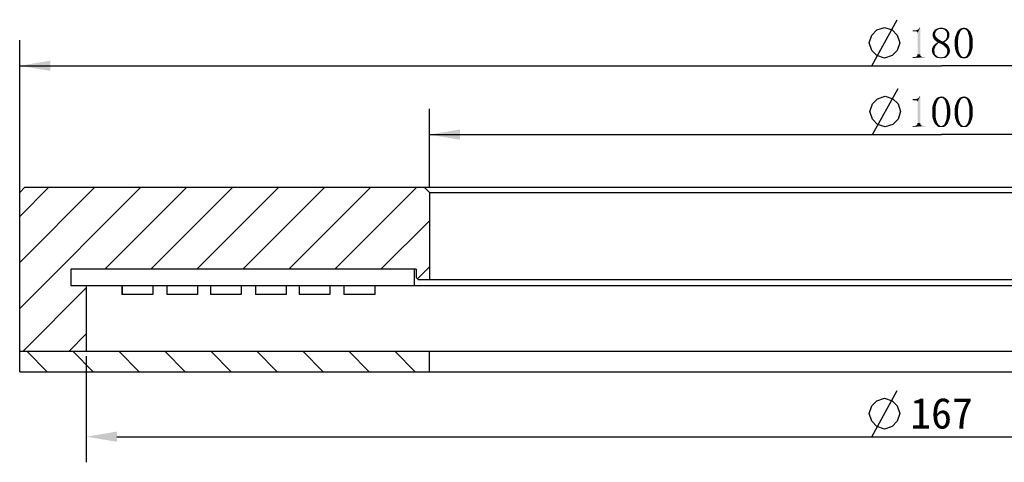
# Model space of a CAD drawing. Header units: millimetres. Extents: x 57 to 255, y 4 to 286.
# Tile 3 of 5: x 60 to 156, y 243 to 286. Entities that reach past the tile are written whole.
import ezdxf

# ---------------------------------------------------------------- set-up
doc = ezdxf.new("R2010")
doc.units = ezdxf.units.MM
doc.header["$LTSCALE"] = 23.1
doc.header["$PDMODE"] = 3
doc.header["$PDSIZE"] = 8
doc.layers.get('0').update_dxf_attribs({"linetype": 'CONTINUOUS'})
doc.layers.get('Defpoints').update_dxf_attribs({"linetype": 'CONTINUOUS'})
doc.layers.add('00_COMPONENTS', color=7, linetype='CONTINUOUS')
doc.layers.add('51__DRAFT_DIMS', color=7, linetype='CONTINUOUS')
doc.styles.get("Standard").update_dxf_attribs({"font": 'simfang.ttf'})
doc.dimstyles.new('DIMSTYLE_1', dxfattribs={"dimtxt": 3, "dimasz": 3, "dimexe": 2.5, "dimexo": 0.5, "dimgap": 0.75, "dimtad": 1, "dimdsep": 46, "dimtxsty": 'STANDARD', "dimblk": '_FILLED', "dimblk1": '_FILLED', "dimblk2": '_FILLED', "dimcen": 0.09, "dimclrt": 3, "dimazin": 2, "dimtp": 0.5, "dimtm": 0.5, "dimtfac": 1, "dimtofl": 0, "dimtmove": 0, "dimatfit": 3, "dimldrblk": '_FILLED', "dimfxl": 1, "dimtolj": 1, "dimarcsym": 0})
doc.dimstyles.new('DIMSTYLE_2', dxfattribs={"dimtxt": 3, "dimasz": 3, "dimexe": 2.5, "dimexo": 0.5, "dimgap": 0.75, "dimtad": 1, "dimdsep": 46, "dimtxsty": 'STANDARD', "dimblk": '_FILLED', "dimblk1": '_FILLED', "dimblk2": '_FILLED', "dimcen": 0.09, "dimclrt": 3, "dimazin": 2, "dimtp": 0.3, "dimtm": 0.3, "dimtfac": 1, "dimtofl": 0, "dimtmove": 0, "dimatfit": 3, "dimldrblk": '_FILLED', "dimfxl": 1, "dimtolj": 1, "dimarcsym": 0})

# ---------------------------------------------------------------- blocks, each defined once
blk = doc.blocks.new('_FILLED')
at = {"color": 0, "linetype": 'ByBlock'}
blk.add_solid([(0, 0), (-1, 0.167), (-1, -0.167)], dxfattribs=at)
blk = doc.blocks.new('*D1')
at = {"layer": '51__DRAFT_DIMS', "color": 4}
for p, q in [((60.107, 268.009), (60.107, 283.866)), ((240.107, 268.009), (240.107, 283.866)), ((60.107, 281.366), (150.107, 281.366)), ((240.107, 281.366), (150.107, 281.366))]:
    blk.add_line(p, q, dxfattribs=at)
at = {"layer": '51__DRAFT_DIMS', "color": 4, "xscale": 3, "yscale": 3, "zscale": 3, "rotation": 180}
blk.add_blockref('_FILLED', (60.107, 281.366), dxfattribs=at)
at = {"layer": '51__DRAFT_DIMS', "color": 4, "xscale": 3, "yscale": 3, "zscale": 3}
blk.add_blockref('_FILLED', (240.107, 281.366), dxfattribs=at)
blk = doc.blocks.new('*D2')
at = {"layer": '51__DRAFT_DIMS', "color": 4}
for p, q in [((100.107, 269.509), (100.107, 277.15)), ((200.107, 269.509), (200.107, 277.15)), ((100.107, 274.65), (150.107, 274.65)), ((200.107, 274.65), (150.107, 274.65))]:
    blk.add_line(p, q, dxfattribs=at)
at = {"layer": '51__DRAFT_DIMS', "color": 4, "xscale": 3, "yscale": 3, "zscale": 3, "rotation": 180}
blk.add_blockref('_FILLED', (100.107, 274.65), dxfattribs=at)
at = {"layer": '51__DRAFT_DIMS', "color": 4, "xscale": 3, "yscale": 3, "zscale": 3}
blk.add_blockref('_FILLED', (200.107, 274.65), dxfattribs=at)
blk = doc.blocks.new('*D8')
at = {"layer": '51__DRAFT_DIMS', "color": 0, "lineweight": -2}
for p, q in [((66.607, 253.009), (66.607, 242.663)), ((233.607, 253.009), (233.607, 242.663)), ((69.607, 245.163), (230.607, 245.163))]:
    blk.add_line(p, q, dxfattribs=at)
at = {"layer": 'Defpoints', "color": 0}
for p in [(66.607, 253.509), (233.607, 253.509), (233.607, 245.163)]:
    blk.add_point(p, dxfattribs=at)
at = {"layer": '51__DRAFT_DIMS', "color": 0, "linetype": 'ByBlock', "lineweight": -2, "xscale": 3, "yscale": 3, "zscale": 3, "rotation": 180}
blk.add_blockref('_FILLED', (66.607, 245.163), dxfattribs=at)
at = {"layer": '51__DRAFT_DIMS', "color": 0, "linetype": 'ByBlock', "lineweight": -2, "xscale": 3, "yscale": 3, "zscale": 3}
blk.add_blockref('_FILLED', (233.607, 245.163), dxfattribs=at)
at = {"layer": '51__DRAFT_DIMS', "color": 3, "insert": (150.107, 247.431), "char_height": 3, "attachment_point": 5}
blk.add_mtext('\\A1;167', dxfattribs=at)

msp = doc.modelspace()

# ---------------------------------------------------------------- hatches: boundary and pattern name
h = msp.add_hatch()
h.set_pattern_fill('ANSI31', color=256)
h.paths.add_polyline_path([(66.60728, 253.50886), (66.60728, 259.90886), (65.10697, 259.90886), (65.10728, 261.50886), (98.60728, 261.50886), (98.80728, 261.50886), (98.80728, 260.70886), (99.00728, 260.50886), (100.10728, 260.50886), (100.10728, 269.00886), (99.60728, 269.50886), (60.60728, 269.50886), (60.10728, 269.00886), (60.10728, 253.50886)])
h.paths.add_polyline_path([(240.10728, 253.50886), (240.10728, 269.00886), (239.60728, 269.50886), (200.60728, 269.50886), (200.10728, 269.00886), (200.10728, 260.50886), (201.20728, 260.50886), (201.40728, 260.70886), (201.40728, 261.50886), (201.60728, 261.50886), (235.10728, 261.50886), (235.10705, 259.90886), (233.60728, 259.90886), (233.60728, 253.50886)])
h = msp.add_hatch()
h.set_pattern_fill('ANSI31', color=256, angle=90)
h.paths.add_polyline_path([(66.60728, 253.50886), (60.10728, 253.50886), (60.10728, 251.50886), (100.10728, 251.50886), (100.10728, 253.50886)])
h.paths.add_polyline_path([(200.10728, 251.50886), (240.10728, 251.50886), (240.10728, 253.50886), (233.60728, 253.50886), (200.10728, 253.50886)])

# ---------------------------------------------------------------- linework, layer by layer
at = {"color": 3}
for p, q in [((143.28636, 281.36554), (145.78636, 285.86554)), ((143.36129, 274.65043), (145.86129, 279.15043)), ((143.28636, 245.16346), (145.78636, 249.66346))]:
    msp.add_line(p, q, dxfattribs=at)
for points in [[(143.03637, 283.61553), (143.28636, 284.36553), (143.78636, 284.86553), (144.53636, 285.11552), (145.28636, 284.86553), (145.78636, 284.36553), (146.03636, 283.61553), (145.78636, 282.86553), (145.28636, 282.36553), (144.53636, 282.11554), (143.78636, 282.36553), (143.28636, 282.86553), (143.03637, 283.61553)], [(143.1113, 276.90042), (143.36129, 277.65041), (143.86129, 278.15042), (144.6113, 278.40041), (145.36129, 278.15042), (145.86129, 277.65041), (146.1113, 276.90042), (145.86129, 276.15042), (145.36129, 275.65041), (144.6113, 275.40042), (143.86129, 275.65041), (143.36129, 276.15042), (143.1113, 276.90042)], [(143.03637, 247.41345), (143.28636, 248.16345), (143.78636, 248.66345), (144.53636, 248.91344), (145.28636, 248.66345), (145.78636, 248.16345), (146.03636, 247.41345), (145.78636, 246.66345), (145.28636, 246.16345), (144.53636, 245.91346), (143.78636, 246.16345), (143.28636, 246.66345), (143.03637, 247.41345)]]:
    msp.add_lwpolyline(points, dxfattribs=at)
at = {"layer": '00_COMPONENTS', "color": 7}
for p, q in [((60.60728, 269.50886), (60.10728, 269.00886)), ((60.60728, 269.50886), (239.60728, 269.50886)), ((100.10728, 269.00886), (99.60728, 269.50886)), ((60.10728, 251.50886), (60.10728, 269.00886)), ((100.10728, 269.00886), (100.10728, 260.50886)), ((100.10728, 269.00886), (200.10728, 269.00886)), ((65.10728, 261.50886), (65.10728, 259.90886)), ((98.80728, 261.50886), (65.10728, 261.50886)), ((98.60728, 261.50886), (98.60726, 259.90886)), ((98.80728, 261.50886), (98.80728, 260.70886)), ((65.10697, 261.45395), (65.10697, 259.90886)), ((99.00728, 260.50886), (98.80728, 260.70886)), ((99.00728, 260.50886), (201.20728, 260.50886)), ((65.10697, 259.90886), (235.10728, 259.90886)), ((66.60728, 259.90886), (66.60728, 253.50886)), ((70.09015, 259.90886), (70.09015, 259.03406)), ((70.09618, 259.90886), (70.09618, 259.03406)), ((73.09336, 259.90886), (73.09336, 259.03406)), ((74.47364, 259.90886), (74.47364, 259.03406)), ((74.47968, 259.90886), (74.47968, 259.03406)), ((77.47686, 259.90886), (77.47686, 259.03406)), ((78.73344, 259.90886), (78.73344, 259.03406)), ((78.73344, 259.90886), (78.73344, 259.03406)), ((78.73947, 259.90886), (78.73947, 259.03406)), ((78.73947, 259.90886), (78.73947, 259.03406)), ((81.73665, 259.90886), (81.73665, 259.03406)), ((81.73665, 259.90886), (81.73665, 259.03406)), ((83.11693, 259.90886), (83.11693, 259.03406)), ((83.11693, 259.90886), (83.11693, 259.03406)), ((83.12297, 259.90886), (83.12297, 259.03406)), ((83.12297, 259.90886), (83.12297, 259.03406)), ((86.12015, 259.90886), (86.12015, 259.03406)), ((86.12015, 259.90886), (86.12015, 259.03406)), ((87.37673, 259.90886), (87.37673, 259.03406)), ((87.38276, 259.90886), (87.38276, 259.03406)), ((90.37994, 259.90886), (90.37994, 259.03406)), ((91.76022, 259.90886), (91.76022, 259.03406)), ((91.76626, 259.90886), (91.76626, 259.03406)), ((94.76344, 259.90886), (94.76344, 259.03406)), ((73.09336, 259.03406), (70.09015, 259.03406)), ((77.47686, 259.03406), (74.47364, 259.03406)), ((81.73665, 259.03406), (78.73344, 259.03406)), ((81.73665, 259.03406), (78.73344, 259.03406)), ((86.12015, 259.03406), (83.11693, 259.03406)), ((86.12015, 259.03406), (83.11693, 259.03406)), ((90.37994, 259.03406), (87.37673, 259.03406)), ((94.76344, 259.03406), (91.76022, 259.03406)), ((60.10728, 253.50886), (240.10728, 253.50886)), ((100.10728, 251.50886), (100.10728, 253.50886)), ((60.10728, 251.50886), (240.10728, 251.50886))]:
    msp.add_line(p, q, dxfattribs=at)
at = {"layer": '51__DRAFT_DIMS', "color": 3}
for points in [[(147.27135, 284.7171), (147.62291, 284.83429), (147.69322, 284.85773)], [(147.57603, 284.7171), (147.27135, 284.7171), (147.69322, 284.85773)], [(147.52916, 284.83429), (147.62291, 284.83429), (147.27135, 284.7171)], [(147.43541, 284.83429), (147.52916, 284.83429), (147.27135, 284.7171)], [(147.43541, 284.83429), (147.27135, 284.7171), (147.27135, 284.83429)], [(147.57603, 284.7171), (147.76353, 284.88117), (147.83385, 284.92804)], [(147.66978, 284.7171), (147.57603, 284.7171), (147.83385, 284.92804)], [(147.57603, 284.7171), (147.69322, 284.85773), (147.76353, 284.88117)], [(147.66978, 284.7171), (147.83385, 284.92804), (148.02135, 285.0921)], [(147.71666, 284.67023), (147.66978, 284.7171), (148.02135, 285.0921)], [(147.7401, 284.62335), (147.71666, 284.67023), (148.02135, 285.0921)], [(147.76353, 284.57648), (147.7401, 284.62335), (148.02135, 285.0921)], [(147.76353, 282.49054), (147.76353, 284.57648), (148.02135, 285.0921)], [(147.76353, 282.49054), (148.02135, 285.0921), (148.02135, 282.49054)], [(147.83385, 284.92804), (147.88072, 284.97492), (148.02135, 285.0921)], [(147.88072, 284.97492), (147.9276, 285.04523), (148.02135, 285.0921)], [(148.02135, 285.0921), (147.9276, 285.04523), (147.95103, 285.0921)], [(149.52135, 284.62335), (149.2401, 284.50617), (149.28697, 284.64679)], [(149.52135, 284.62335), (149.47447, 284.5296), (149.2401, 284.50617)], [(149.54478, 284.69367), (149.28697, 284.64679), (149.35728, 284.76398)], [(149.28697, 284.64679), (149.54478, 284.69367), (149.52135, 284.62335)], [(149.68541, 284.85773), (149.35728, 284.76398), (149.45103, 284.88117)], [(149.68541, 284.85773), (149.6151, 284.78742), (149.35728, 284.76398)], [(149.35728, 284.76398), (149.6151, 284.78742), (149.54478, 284.69367)], [(149.91978, 284.95148), (149.45103, 284.88117), (149.59166, 284.97492)], [(149.91978, 284.95148), (149.8026, 284.92804), (149.45103, 284.88117)], [(149.45103, 284.88117), (149.8026, 284.92804), (149.68541, 284.85773)], [(150.41197, 285.02179), (149.59166, 284.97492), (149.73228, 285.02179)], [(149.59166, 284.97492), (150.41197, 285.02179), (150.5526, 284.97492)], [(149.59166, 284.97492), (150.5526, 284.97492), (149.91978, 284.95148)], [(150.24791, 285.06867), (149.73228, 285.02179), (149.89635, 285.06867)], [(149.73228, 285.02179), (150.24791, 285.06867), (150.41197, 285.02179)], [(149.89635, 285.06867), (150.08385, 285.0921), (150.24791, 285.06867)], [(150.08385, 284.95148), (149.91978, 284.95148), (150.5526, 284.97492)], [(150.22447, 284.95148), (150.08385, 284.95148), (150.5526, 284.97492)], [(150.34166, 284.9046), (150.22447, 284.95148), (150.5526, 284.97492)], [(150.34166, 284.9046), (150.5526, 284.97492), (150.66978, 284.88117)], [(150.66978, 284.88117), (150.43541, 284.85773), (150.34166, 284.9046)], [(150.50572, 284.78742), (150.43541, 284.85773), (150.66978, 284.88117)], [(150.50572, 284.78742), (150.66978, 284.88117), (150.76353, 284.76398)], [(150.76353, 284.76398), (150.57603, 284.69367), (150.50572, 284.78742)], [(150.57603, 284.69367), (150.76353, 284.76398), (150.83385, 284.64679)], [(150.83385, 284.64679), (150.62291, 284.57648), (150.57603, 284.69367)], [(150.62291, 284.57648), (150.83385, 284.64679), (150.88072, 284.50617)], [(150.88072, 284.50617), (150.64635, 284.48273), (150.62291, 284.57648)], [(151.53697, 284.43585), (151.58385, 284.55304), (151.88853, 284.57648)], [(151.53697, 284.43585), (151.88853, 284.57648), (151.79478, 284.36554)], [(151.91197, 284.67023), (151.88853, 284.57648), (151.58385, 284.55304)], [(151.91197, 284.67023), (151.58385, 284.55304), (151.63072, 284.67023)], [(151.95885, 284.74054), (151.63072, 284.67023), (151.70103, 284.76398)], [(151.63072, 284.67023), (151.95885, 284.74054), (151.91197, 284.67023)], [(152.0526, 284.85773), (152.00572, 284.81085), (151.70103, 284.76398)], [(152.0526, 284.85773), (151.70103, 284.76398), (151.77135, 284.85773)], [(151.70103, 284.76398), (152.00572, 284.81085), (151.95885, 284.74054)], [(152.16978, 284.92804), (152.12291, 284.88117), (151.77135, 284.85773)], [(152.16978, 284.92804), (151.77135, 284.85773), (151.84166, 284.92804)], [(151.77135, 284.85773), (152.12291, 284.88117), (152.0526, 284.85773)], [(152.63853, 284.97492), (152.28697, 284.95148), (151.84166, 284.92804)], [(152.63853, 284.97492), (151.84166, 284.92804), (151.91197, 284.97492)], [(152.16978, 284.92804), (151.84166, 284.92804), (152.28697, 284.95148)], [(152.54478, 285.02179), (151.91197, 284.97492), (152.00572, 285.02179)], [(151.91197, 284.97492), (152.54478, 285.02179), (152.63853, 284.97492)], [(152.00572, 285.02179), (152.09947, 285.04523), (152.47447, 285.06867)], [(152.00572, 285.02179), (152.47447, 285.06867), (152.54478, 285.02179)], [(152.38072, 285.06867), (152.47447, 285.06867), (152.09947, 285.04523)], [(152.38072, 285.06867), (152.09947, 285.04523), (152.19322, 285.06867)], [(152.16978, 284.92804), (152.28697, 284.95148), (152.21666, 284.92804)], [(152.19322, 285.06867), (152.28697, 285.0921), (152.38072, 285.06867)], [(152.35728, 284.92804), (152.28697, 284.95148), (152.63853, 284.97492)], [(152.40416, 284.92804), (152.35728, 284.92804), (152.63853, 284.97492)], [(152.40416, 284.92804), (152.63853, 284.97492), (152.70885, 284.92804)], [(152.70885, 284.92804), (152.47447, 284.88117), (152.40416, 284.92804)], [(152.52135, 284.85773), (152.47447, 284.88117), (152.70885, 284.92804)], [(152.52135, 284.85773), (152.70885, 284.92804), (152.77916, 284.85773)], [(152.77916, 284.85773), (152.56822, 284.81085), (152.52135, 284.85773)], [(152.56822, 284.81085), (152.77916, 284.85773), (152.84947, 284.78742)], [(152.84947, 284.78742), (152.6151, 284.74054), (152.56822, 284.81085)], [(152.6151, 284.74054), (152.84947, 284.78742), (152.91978, 284.69367)], [(152.91978, 284.69367), (152.66197, 284.67023), (152.6151, 284.74054)], [(152.68541, 284.57648), (152.66197, 284.67023), (152.91978, 284.69367)], [(152.68541, 284.57648), (152.91978, 284.69367), (152.96666, 284.57648)], [(152.96666, 284.57648), (152.75572, 284.36554), (152.68541, 284.57648)], [(152.96666, 284.57648), (153.01353, 284.45929), (152.75572, 284.36554)], [(149.2401, 284.50617), (149.47447, 284.5296), (149.47447, 284.43585)], [(149.47447, 284.43585), (149.2401, 284.36554), (149.2401, 284.50617)], [(149.2401, 284.36554), (149.47447, 284.43585), (149.49791, 284.3421)], [(149.49791, 284.3421), (149.2401, 284.27179), (149.2401, 284.36554)], [(149.2401, 284.27179), (149.49791, 284.3421), (149.52135, 284.24835)], [(149.52135, 284.24835), (149.26353, 284.1546), (149.2401, 284.27179)], [(149.26353, 284.1546), (149.52135, 284.24835), (149.59166, 284.1546)], [(149.59166, 284.1546), (149.31041, 284.06085), (149.26353, 284.1546)], [(149.31041, 284.06085), (149.59166, 284.1546), (149.68541, 284.06085)], [(149.68541, 284.06085), (149.35728, 283.9671), (149.31041, 284.06085)], [(149.35728, 283.9671), (149.68541, 284.06085), (149.77916, 283.9671)], [(149.77916, 283.9671), (149.4276, 283.89679), (149.35728, 283.9671)], [(149.4276, 283.89679), (149.77916, 283.9671), (149.91978, 283.89679)], [(149.91978, 283.89679), (149.52135, 283.80304), (149.4276, 283.89679)], [(149.82603, 283.5921), (149.73228, 283.52179), (149.49791, 283.49835)], [(149.82603, 283.5921), (149.49791, 283.49835), (149.6151, 283.5921)], [(149.52135, 283.80304), (149.91978, 283.89679), (150.06041, 283.80304)], [(150.06041, 283.80304), (149.6151, 283.73273), (149.52135, 283.80304)], [(149.6151, 283.73273), (150.06041, 283.80304), (150.22447, 283.73273)], [(150.22447, 283.73273), (149.73228, 283.66242), (149.6151, 283.73273)], [(150.3651, 283.66242), (149.6151, 283.5921), (149.73228, 283.66242)], [(149.82603, 283.5921), (149.6151, 283.5921), (150.3651, 283.66242)], [(150.22447, 283.73273), (150.48228, 283.73273), (149.73228, 283.66242)], [(149.73228, 283.66242), (150.48228, 283.73273), (150.3651, 283.66242)], [(149.82603, 283.5921), (150.3651, 283.66242), (150.48228, 283.5921)], [(150.48228, 283.5921), (150.03697, 283.52179), (149.82603, 283.5921)], [(150.03697, 283.52179), (150.48228, 283.5921), (150.59947, 283.49835)], [(150.22447, 283.73273), (150.34166, 283.80304), (150.59947, 283.82648)], [(150.22447, 283.73273), (150.59947, 283.82648), (150.48228, 283.73273)], [(150.59947, 283.82648), (150.34166, 283.80304), (150.41197, 283.84992)], [(150.69322, 283.89679), (150.41197, 283.84992), (150.48228, 283.92023)], [(150.41197, 283.84992), (150.69322, 283.89679), (150.59947, 283.82648)], [(150.76353, 283.99054), (150.48228, 283.92023), (150.5526, 283.99054)], [(150.48228, 283.92023), (150.76353, 283.99054), (150.69322, 283.89679)], [(150.81041, 284.08429), (150.5526, 283.99054), (150.59947, 284.08429)], [(150.5526, 283.99054), (150.81041, 284.08429), (150.76353, 283.99054)], [(150.59947, 284.08429), (150.62291, 284.1546), (150.85728, 284.17804)], [(150.59947, 284.08429), (150.85728, 284.17804), (150.81041, 284.08429)], [(150.85728, 284.17804), (150.62291, 284.1546), (150.64635, 284.24835)], [(150.64635, 284.36554), (150.64635, 284.48273), (150.88072, 284.50617)], [(150.64635, 284.36554), (150.88072, 284.50617), (150.88072, 284.36554)], [(150.88072, 284.36554), (150.88072, 284.27179), (150.64635, 284.24835)], [(150.88072, 284.36554), (150.64635, 284.24835), (150.64635, 284.36554)], [(150.64635, 284.24835), (150.88072, 284.27179), (150.85728, 284.17804)], [(151.39635, 283.89679), (151.41978, 284.06085), (151.74791, 284.13117)], [(151.39635, 283.89679), (151.74791, 284.13117), (151.72447, 283.87335)], [(151.72447, 283.87335), (151.39635, 283.75617), (151.39635, 283.89679)], [(151.39635, 283.5921), (151.39635, 283.75617), (151.72447, 283.87335)], [(151.39635, 283.5921), (151.72447, 283.87335), (151.72447, 283.5921)], [(151.72447, 283.5921), (151.39635, 283.4046), (151.39635, 283.5921)], [(151.39635, 283.4046), (151.72447, 283.5921), (151.72447, 283.28742)], [(151.74791, 284.13117), (151.41978, 284.06085), (151.44322, 284.20148)], [(151.44322, 284.20148), (151.4901, 284.31867), (151.79478, 284.36554)], [(151.44322, 284.20148), (151.79478, 284.36554), (151.74791, 284.13117)], [(151.79478, 284.36554), (151.4901, 284.31867), (151.53697, 284.43585)], [(152.75572, 284.36554), (153.01353, 284.45929), (153.06041, 284.3421)], [(153.06041, 284.3421), (152.8026, 284.13117), (152.75572, 284.36554)], [(153.06041, 284.3421), (153.10728, 284.20148), (152.8026, 284.13117)], [(152.8026, 284.13117), (153.10728, 284.20148), (153.13072, 284.06085)], [(153.13072, 284.06085), (152.82603, 283.87335), (152.8026, 284.13117)], [(153.13072, 284.06085), (153.15416, 283.92023), (152.82603, 283.87335)], [(152.82603, 283.87335), (153.15416, 283.92023), (153.15416, 283.75617)], [(153.15416, 283.75617), (152.82603, 283.5921), (152.82603, 283.87335)], [(152.82603, 283.5921), (153.15416, 283.75617), (153.15416, 283.5921)], [(153.15416, 283.5921), (153.15416, 283.4046), (152.82603, 283.28742)], [(153.15416, 283.5921), (152.82603, 283.28742), (152.82603, 283.5921)], [(149.4276, 283.05304), (149.16978, 282.95929), (149.19322, 283.07648)], [(149.16978, 282.95929), (149.4276, 283.05304), (149.40416, 282.93585)], [(149.40416, 282.93585), (149.16978, 282.81867), (149.16978, 282.95929)], [(149.16978, 282.81867), (149.40416, 282.93585), (149.40416, 282.81867)], [(149.40416, 282.81867), (149.19322, 282.67804), (149.16978, 282.81867)], [(149.47447, 283.14679), (149.19322, 283.07648), (149.2401, 283.19367)], [(149.19322, 283.07648), (149.47447, 283.14679), (149.4276, 283.05304)], [(149.19322, 282.67804), (149.40416, 282.81867), (149.4276, 282.67804)], [(149.4276, 282.67804), (149.2401, 282.53742), (149.19322, 282.67804)], [(149.52135, 283.26398), (149.2401, 283.19367), (149.31041, 283.31085)], [(149.2401, 283.19367), (149.52135, 283.26398), (149.47447, 283.14679)], [(149.4276, 282.67804), (149.45103, 282.56085), (149.2401, 282.53742)], [(149.59166, 283.35773), (149.31041, 283.31085), (149.40416, 283.4046)], [(149.31041, 283.31085), (149.59166, 283.35773), (149.52135, 283.26398)], [(149.66197, 283.45148), (149.40416, 283.4046), (149.49791, 283.49835)], [(149.40416, 283.4046), (149.66197, 283.45148), (149.59166, 283.35773)], [(149.49791, 283.49835), (149.73228, 283.52179), (149.66197, 283.45148)], [(150.59947, 283.49835), (150.20103, 283.42804), (150.03697, 283.52179)], [(150.20103, 283.42804), (150.59947, 283.49835), (150.71666, 283.4046)], [(150.71666, 283.4046), (150.34166, 283.33429), (150.20103, 283.42804)], [(150.34166, 283.33429), (150.71666, 283.4046), (150.78697, 283.28742)], [(150.78697, 283.28742), (150.45885, 283.2171), (150.34166, 283.33429)], [(150.45885, 283.2171), (150.78697, 283.28742), (150.83385, 283.19367)], [(150.83385, 283.19367), (150.5526, 283.12335), (150.45885, 283.2171)], [(150.5526, 283.12335), (150.83385, 283.19367), (150.88072, 283.07648)], [(150.88072, 283.07648), (150.62291, 283.00617), (150.5526, 283.12335)], [(150.62291, 283.00617), (150.88072, 283.07648), (150.90416, 282.95929)], [(150.90416, 282.95929), (150.64635, 282.91242), (150.62291, 283.00617)], [(150.90416, 282.67804), (150.62291, 282.56085), (150.64635, 282.67804)], [(150.62291, 282.56085), (150.90416, 282.67804), (150.85728, 282.53742)], [(150.64635, 282.91242), (150.90416, 282.95929), (150.9276, 282.8421)], [(150.9276, 282.8421), (150.66978, 282.79523), (150.64635, 282.91242)], [(150.64635, 282.67804), (150.66978, 282.79523), (150.9276, 282.8421)], [(150.64635, 282.67804), (150.9276, 282.8421), (150.90416, 282.67804)], [(151.72447, 283.28742), (151.39635, 283.24054), (151.39635, 283.4046)], [(151.41978, 283.09992), (151.39635, 283.24054), (151.72447, 283.28742)], [(151.41978, 283.09992), (151.72447, 283.28742), (151.74791, 283.00617)], [(151.74791, 283.00617), (151.44322, 282.93585), (151.41978, 283.09992)], [(151.4901, 282.81867), (151.44322, 282.93585), (151.74791, 283.00617)], [(151.4901, 282.81867), (151.74791, 283.00617), (151.79478, 282.77179)], [(151.79478, 282.77179), (151.53697, 282.67804), (151.4901, 282.81867)], [(151.58385, 282.56085), (151.53697, 282.67804), (151.79478, 282.77179)], [(151.58385, 282.56085), (151.79478, 282.77179), (151.88853, 282.56085)], [(153.01353, 282.70148), (152.68541, 282.56085), (152.75572, 282.77179)], [(153.01353, 282.70148), (152.96666, 282.58429), (152.68541, 282.56085)], [(153.10728, 282.95929), (152.75572, 282.77179), (152.8026, 283.00617)], [(153.10728, 282.95929), (153.06041, 282.81867), (152.75572, 282.77179)], [(152.75572, 282.77179), (153.06041, 282.81867), (153.01353, 282.70148)], [(153.15416, 283.24054), (152.8026, 283.00617), (152.82603, 283.28742)], [(153.15416, 283.24054), (153.13072, 283.09992), (152.8026, 283.00617)], [(152.8026, 283.00617), (153.13072, 283.09992), (153.10728, 282.95929)], [(152.82603, 283.28742), (153.15416, 283.4046), (153.15416, 283.24054)], [(148.34947, 282.20929), (148.53697, 282.20929), (147.27135, 282.11554)], [(148.27916, 282.20929), (148.34947, 282.20929), (147.27135, 282.11554)], [(147.50572, 282.20929), (148.27916, 282.20929), (147.27135, 282.11554)], [(147.43541, 282.20929), (147.50572, 282.20929), (147.27135, 282.11554)], [(147.43541, 282.20929), (147.27135, 282.11554), (147.27135, 282.20929)], [(147.27135, 282.11554), (148.53697, 282.20929), (148.53697, 282.11554)], [(148.20885, 282.23273), (147.50572, 282.20929), (147.57603, 282.23273)], [(147.50572, 282.20929), (148.20885, 282.23273), (148.27916, 282.20929)], [(148.16197, 282.25617), (147.57603, 282.23273), (147.62291, 282.25617)], [(147.57603, 282.23273), (148.16197, 282.25617), (148.20885, 282.23273)], [(148.1151, 282.2796), (147.62291, 282.25617), (147.66978, 282.2796)], [(147.62291, 282.25617), (148.1151, 282.2796), (148.16197, 282.25617)], [(148.06822, 282.32648), (147.66978, 282.2796), (147.71666, 282.32648)], [(147.66978, 282.2796), (148.06822, 282.32648), (148.1151, 282.2796)], [(148.04478, 282.37335), (147.71666, 282.32648), (147.7401, 282.37335)], [(147.71666, 282.32648), (148.04478, 282.37335), (148.06822, 282.32648)], [(148.02135, 282.49054), (147.7401, 282.42023), (147.76353, 282.49054)], [(147.7401, 282.42023), (148.02135, 282.49054), (148.04478, 282.42023)], [(148.04478, 282.42023), (147.7401, 282.37335), (147.7401, 282.42023)], [(147.7401, 282.37335), (148.04478, 282.42023), (148.04478, 282.37335)], [(149.2401, 282.53742), (149.45103, 282.56085), (149.49791, 282.44367)], [(149.49791, 282.44367), (149.31041, 282.42023), (149.2401, 282.53742)], [(149.31041, 282.42023), (149.49791, 282.44367), (149.59166, 282.37335)], [(149.59166, 282.37335), (149.4276, 282.30304), (149.31041, 282.42023)], [(149.4276, 282.30304), (149.59166, 282.37335), (149.68541, 282.2796)], [(149.68541, 282.2796), (149.56822, 282.18585), (149.4276, 282.30304)], [(149.68541, 282.2796), (149.8026, 282.23273), (149.56822, 282.18585)], [(149.8026, 282.23273), (149.91978, 282.20929), (149.56822, 282.18585)], [(149.56822, 282.18585), (149.91978, 282.20929), (150.03697, 282.18585)], [(150.03697, 282.18585), (149.70885, 282.11554), (149.56822, 282.18585)], [(150.03697, 282.18585), (150.5526, 282.18585), (149.70885, 282.11554)], [(149.87291, 282.11554), (149.70885, 282.11554), (150.5526, 282.18585)], [(150.22447, 282.11554), (149.87291, 282.11554), (150.5526, 282.18585)], [(150.22447, 282.11554), (150.03697, 282.0921), (149.87291, 282.11554)], [(150.5526, 282.18585), (150.03697, 282.18585), (150.20103, 282.20929)], [(150.20103, 282.20929), (150.31822, 282.23273), (150.66978, 282.30304)], [(150.20103, 282.20929), (150.66978, 282.30304), (150.5526, 282.18585)], [(150.22447, 282.11554), (150.5526, 282.18585), (150.41197, 282.11554)], [(150.31822, 282.23273), (150.43541, 282.2796), (150.66978, 282.30304)], [(150.66978, 282.30304), (150.43541, 282.2796), (150.50572, 282.37335)], [(150.78697, 282.42023), (150.50572, 282.37335), (150.57603, 282.44367)], [(150.50572, 282.37335), (150.78697, 282.42023), (150.66978, 282.30304)], [(150.85728, 282.53742), (150.57603, 282.44367), (150.62291, 282.56085)], [(150.57603, 282.44367), (150.85728, 282.53742), (150.78697, 282.42023)], [(151.88853, 282.56085), (151.65416, 282.4671), (151.58385, 282.56085)], [(151.88853, 282.56085), (151.91197, 282.49054), (151.65416, 282.4671)], [(151.65416, 282.4671), (151.91197, 282.49054), (151.95885, 282.42023)], [(151.95885, 282.42023), (151.70103, 282.37335), (151.65416, 282.4671)], [(151.70103, 282.37335), (151.95885, 282.42023), (152.00572, 282.34992)], [(152.00572, 282.34992), (151.77135, 282.30304), (151.70103, 282.37335)], [(151.77135, 282.30304), (152.00572, 282.34992), (152.0526, 282.30304)], [(152.0526, 282.30304), (151.8651, 282.23273), (151.77135, 282.30304)], [(152.0526, 282.30304), (152.12291, 282.25617), (151.8651, 282.23273)], [(151.8651, 282.23273), (152.12291, 282.25617), (152.16978, 282.23273)], [(152.16978, 282.23273), (151.93541, 282.16242), (151.8651, 282.23273)], [(152.16978, 282.23273), (152.21666, 282.20929), (151.93541, 282.16242)], [(151.93541, 282.16242), (152.33385, 282.20929), (152.70885, 282.23273)], [(151.93541, 282.16242), (152.70885, 282.23273), (152.63853, 282.16242)], [(152.28697, 282.20929), (152.33385, 282.20929), (151.93541, 282.16242)], [(152.21666, 282.20929), (152.28697, 282.20929), (151.93541, 282.16242)], [(152.63853, 282.16242), (152.00572, 282.11554), (151.93541, 282.16242)], [(152.09947, 282.11554), (152.00572, 282.11554), (152.63853, 282.16242)], [(152.47447, 282.11554), (152.09947, 282.11554), (152.63853, 282.16242)], [(152.47447, 282.11554), (152.19322, 282.0921), (152.09947, 282.11554)], [(152.28697, 282.0921), (152.19322, 282.0921), (152.47447, 282.11554)], [(152.28697, 282.0921), (152.47447, 282.11554), (152.38072, 282.0921)], [(152.70885, 282.23273), (152.33385, 282.20929), (152.40416, 282.23273)], [(152.40416, 282.23273), (152.45103, 282.25617), (152.77916, 282.30304)], [(152.40416, 282.23273), (152.77916, 282.30304), (152.70885, 282.23273)], [(152.77916, 282.30304), (152.45103, 282.25617), (152.52135, 282.30304)], [(152.47447, 282.11554), (152.63853, 282.16242), (152.54478, 282.11554)], [(152.52135, 282.30304), (152.56822, 282.34992), (152.84947, 282.37335)], [(152.52135, 282.30304), (152.84947, 282.37335), (152.77916, 282.30304)], [(152.84947, 282.37335), (152.56822, 282.34992), (152.6151, 282.42023)], [(152.91978, 282.4671), (152.6151, 282.42023), (152.63853, 282.49054)], [(152.6151, 282.42023), (152.91978, 282.4671), (152.84947, 282.37335)], [(152.63853, 282.49054), (152.68541, 282.56085), (152.96666, 282.58429)], [(152.63853, 282.49054), (152.96666, 282.58429), (152.91978, 282.4671)], [(147.27135, 278.00199), (147.62291, 278.11918), (147.69322, 278.14262)], [(147.57603, 278.00199), (147.27135, 278.00199), (147.69322, 278.14262)], [(147.52916, 278.11918), (147.62291, 278.11918), (147.27135, 278.00199)], [(147.43541, 278.11918), (147.52916, 278.11918), (147.27135, 278.00199)], [(147.43541, 278.11918), (147.27135, 278.00199), (147.27135, 278.11918)], [(147.57603, 278.00199), (147.76353, 278.16605), (147.83385, 278.21293)], [(147.66978, 278.00199), (147.57603, 278.00199), (147.83385, 278.21293)], [(147.57603, 278.00199), (147.69322, 278.14262), (147.76353, 278.16605)], [(147.66978, 278.00199), (147.83385, 278.21293), (148.02135, 278.37699)], [(147.71666, 277.95512), (147.66978, 278.00199), (148.02135, 278.37699)], [(147.7401, 277.90824), (147.71666, 277.95512), (148.02135, 278.37699)], [(147.76353, 277.86137), (147.7401, 277.90824), (148.02135, 278.37699)], [(147.76353, 275.77543), (147.76353, 277.86137), (148.02135, 278.37699)], [(147.76353, 275.77543), (148.02135, 278.37699), (148.02135, 275.77543)], [(147.83385, 278.21293), (147.88072, 278.2598), (148.02135, 278.37699)], [(147.88072, 278.2598), (147.9276, 278.33012), (148.02135, 278.37699)], [(148.02135, 278.37699), (147.9276, 278.33012), (147.95103, 278.37699)], [(149.33385, 277.72074), (149.38072, 277.83793), (149.68541, 277.86137)], [(149.33385, 277.72074), (149.68541, 277.86137), (149.59166, 277.65043)], [(149.70885, 277.95512), (149.68541, 277.86137), (149.38072, 277.83793)], [(149.70885, 277.95512), (149.38072, 277.83793), (149.4276, 277.95512)], [(149.75572, 278.02543), (149.4276, 277.95512), (149.49791, 278.04887)], [(149.4276, 277.95512), (149.75572, 278.02543), (149.70885, 277.95512)], [(149.84947, 278.14262), (149.8026, 278.09574), (149.49791, 278.04887)], [(149.84947, 278.14262), (149.49791, 278.04887), (149.56822, 278.14262)], [(149.49791, 278.04887), (149.8026, 278.09574), (149.75572, 278.02543)], [(149.96666, 278.21293), (149.91978, 278.16605), (149.56822, 278.14262)], [(149.96666, 278.21293), (149.56822, 278.14262), (149.63853, 278.21293)], [(149.56822, 278.14262), (149.91978, 278.16605), (149.84947, 278.14262)], [(150.43541, 278.2598), (150.08385, 278.23637), (149.63853, 278.21293)], [(150.43541, 278.2598), (149.63853, 278.21293), (149.70885, 278.2598)], [(149.96666, 278.21293), (149.63853, 278.21293), (150.08385, 278.23637)], [(150.34166, 278.30668), (149.70885, 278.2598), (149.8026, 278.30668)], [(149.70885, 278.2598), (150.34166, 278.30668), (150.43541, 278.2598)], [(149.8026, 278.30668), (149.89635, 278.33012), (150.27135, 278.35355)], [(149.8026, 278.30668), (150.27135, 278.35355), (150.34166, 278.30668)], [(150.1776, 278.35355), (150.27135, 278.35355), (149.89635, 278.33012)], [(150.1776, 278.35355), (149.89635, 278.33012), (149.9901, 278.35355)], [(149.96666, 278.21293), (150.08385, 278.23637), (150.01353, 278.21293)], [(149.9901, 278.35355), (150.08385, 278.37699), (150.1776, 278.35355)], [(150.15416, 278.21293), (150.08385, 278.23637), (150.43541, 278.2598)], [(150.20103, 278.21293), (150.15416, 278.21293), (150.43541, 278.2598)], [(150.20103, 278.21293), (150.43541, 278.2598), (150.50572, 278.21293)], [(150.50572, 278.21293), (150.27135, 278.16605), (150.20103, 278.21293)], [(150.31822, 278.14262), (150.27135, 278.16605), (150.50572, 278.21293)], [(150.31822, 278.14262), (150.50572, 278.21293), (150.57603, 278.14262)], [(150.57603, 278.14262), (150.3651, 278.09574), (150.31822, 278.14262)], [(150.3651, 278.09574), (150.57603, 278.14262), (150.64635, 278.0723)], [(150.64635, 278.0723), (150.41197, 278.02543), (150.3651, 278.09574)], [(150.41197, 278.02543), (150.64635, 278.0723), (150.71666, 277.97855)], [(150.71666, 277.97855), (150.45885, 277.95512), (150.41197, 278.02543)], [(150.48228, 277.86137), (150.45885, 277.95512), (150.71666, 277.97855)], [(150.48228, 277.86137), (150.71666, 277.97855), (150.76353, 277.86137)], [(150.76353, 277.86137), (150.5526, 277.65043), (150.48228, 277.86137)], [(150.76353, 277.86137), (150.81041, 277.74418), (150.5526, 277.65043)], [(151.53697, 277.72074), (151.58385, 277.83793), (151.88853, 277.86137)], [(151.53697, 277.72074), (151.88853, 277.86137), (151.79478, 277.65043)], [(151.91197, 277.95512), (151.88853, 277.86137), (151.58385, 277.83793)], [(151.91197, 277.95512), (151.58385, 277.83793), (151.63072, 277.95512)], [(151.95885, 278.02543), (151.63072, 277.95512), (151.70103, 278.04887)], [(151.63072, 277.95512), (151.95885, 278.02543), (151.91197, 277.95512)], [(152.0526, 278.14262), (152.00572, 278.09574), (151.70103, 278.04887)], [(152.0526, 278.14262), (151.70103, 278.04887), (151.77135, 278.14262)], [(151.70103, 278.04887), (152.00572, 278.09574), (151.95885, 278.02543)], [(152.16978, 278.21293), (152.12291, 278.16605), (151.77135, 278.14262)], [(152.16978, 278.21293), (151.77135, 278.14262), (151.84166, 278.21293)], [(151.77135, 278.14262), (152.12291, 278.16605), (152.0526, 278.14262)], [(152.63853, 278.2598), (152.28697, 278.23637), (151.84166, 278.21293)], [(152.63853, 278.2598), (151.84166, 278.21293), (151.91197, 278.2598)], [(152.16978, 278.21293), (151.84166, 278.21293), (152.28697, 278.23637)], [(152.54478, 278.30668), (151.91197, 278.2598), (152.00572, 278.30668)], [(151.91197, 278.2598), (152.54478, 278.30668), (152.63853, 278.2598)], [(152.00572, 278.30668), (152.09947, 278.33012), (152.47447, 278.35355)], [(152.00572, 278.30668), (152.47447, 278.35355), (152.54478, 278.30668)], [(152.38072, 278.35355), (152.47447, 278.35355), (152.09947, 278.33012)], [(152.38072, 278.35355), (152.09947, 278.33012), (152.19322, 278.35355)], [(152.16978, 278.21293), (152.28697, 278.23637), (152.21666, 278.21293)], [(152.19322, 278.35355), (152.28697, 278.37699), (152.38072, 278.35355)], [(152.35728, 278.21293), (152.28697, 278.23637), (152.63853, 278.2598)], [(152.40416, 278.21293), (152.35728, 278.21293), (152.63853, 278.2598)], [(152.40416, 278.21293), (152.63853, 278.2598), (152.70885, 278.21293)], [(152.70885, 278.21293), (152.47447, 278.16605), (152.40416, 278.21293)], [(152.52135, 278.14262), (152.47447, 278.16605), (152.70885, 278.21293)], [(152.52135, 278.14262), (152.70885, 278.21293), (152.77916, 278.14262)], [(152.77916, 278.14262), (152.56822, 278.09574), (152.52135, 278.14262)], [(152.56822, 278.09574), (152.77916, 278.14262), (152.84947, 278.0723)], [(152.84947, 278.0723), (152.6151, 278.02543), (152.56822, 278.09574)], [(152.6151, 278.02543), (152.84947, 278.0723), (152.91978, 277.97855)], [(152.91978, 277.97855), (152.66197, 277.95512), (152.6151, 278.02543)], [(152.68541, 277.86137), (152.66197, 277.95512), (152.91978, 277.97855)], [(152.68541, 277.86137), (152.91978, 277.97855), (152.96666, 277.86137)], [(152.96666, 277.86137), (152.75572, 277.65043), (152.68541, 277.86137)], [(152.96666, 277.86137), (153.01353, 277.74418), (152.75572, 277.65043)], [(149.19322, 277.18168), (149.21666, 277.34574), (149.54478, 277.41605)], [(149.19322, 277.18168), (149.54478, 277.41605), (149.52135, 277.15824)], [(149.52135, 277.15824), (149.19322, 277.04105), (149.19322, 277.18168)], [(149.19322, 276.87699), (149.19322, 277.04105), (149.52135, 277.15824)], [(149.19322, 276.87699), (149.52135, 277.15824), (149.52135, 276.87699)], [(149.52135, 276.87699), (149.19322, 276.68949), (149.19322, 276.87699)], [(149.19322, 276.68949), (149.52135, 276.87699), (149.52135, 276.5723)], [(149.54478, 277.41605), (149.21666, 277.34574), (149.2401, 277.48637)], [(149.2401, 277.48637), (149.28697, 277.60355), (149.59166, 277.65043)], [(149.2401, 277.48637), (149.59166, 277.65043), (149.54478, 277.41605)], [(149.59166, 277.65043), (149.28697, 277.60355), (149.33385, 277.72074)], [(150.5526, 277.65043), (150.81041, 277.74418), (150.85728, 277.62699)], [(150.85728, 277.62699), (150.59947, 277.41605), (150.5526, 277.65043)], [(150.85728, 277.62699), (150.90416, 277.48637), (150.59947, 277.41605)], [(150.59947, 277.41605), (150.90416, 277.48637), (150.9276, 277.34574)], [(150.9276, 277.34574), (150.62291, 277.15824), (150.59947, 277.41605)], [(150.9276, 277.34574), (150.95103, 277.20512), (150.62291, 277.15824)], [(150.62291, 277.15824), (150.95103, 277.20512), (150.95103, 277.04105)], [(150.95103, 277.04105), (150.62291, 276.87699), (150.62291, 277.15824)], [(150.62291, 276.87699), (150.95103, 277.04105), (150.95103, 276.87699)], [(150.95103, 276.87699), (150.95103, 276.68949), (150.62291, 276.5723)], [(150.95103, 276.87699), (150.62291, 276.5723), (150.62291, 276.87699)], [(151.39635, 277.18168), (151.41978, 277.34574), (151.74791, 277.41605)], [(151.39635, 277.18168), (151.74791, 277.41605), (151.72447, 277.15824)], [(151.72447, 277.15824), (151.39635, 277.04105), (151.39635, 277.18168)], [(151.39635, 276.87699), (151.39635, 277.04105), (151.72447, 277.15824)], [(151.39635, 276.87699), (151.72447, 277.15824), (151.72447, 276.87699)], [(151.72447, 276.87699), (151.39635, 276.68949), (151.39635, 276.87699)], [(151.39635, 276.68949), (151.72447, 276.87699), (151.72447, 276.5723)], [(151.74791, 277.41605), (151.41978, 277.34574), (151.44322, 277.48637)], [(151.44322, 277.48637), (151.4901, 277.60355), (151.79478, 277.65043)], [(151.44322, 277.48637), (151.79478, 277.65043), (151.74791, 277.41605)], [(151.79478, 277.65043), (151.4901, 277.60355), (151.53697, 277.72074)], [(152.75572, 277.65043), (153.01353, 277.74418), (153.06041, 277.62699)], [(153.06041, 277.62699), (152.8026, 277.41605), (152.75572, 277.65043)], [(153.06041, 277.62699), (153.10728, 277.48637), (152.8026, 277.41605)], [(152.8026, 277.41605), (153.10728, 277.48637), (153.13072, 277.34574)], [(153.13072, 277.34574), (152.82603, 277.15824), (152.8026, 277.41605)], [(153.13072, 277.34574), (153.15416, 277.20512), (152.82603, 277.15824)], [(152.82603, 277.15824), (153.15416, 277.20512), (153.15416, 277.04105)], [(153.15416, 277.04105), (152.82603, 276.87699), (152.82603, 277.15824)], [(152.82603, 276.87699), (153.15416, 277.04105), (153.15416, 276.87699)], [(153.15416, 276.87699), (153.15416, 276.68949), (152.82603, 276.5723)], [(153.15416, 276.87699), (152.82603, 276.5723), (152.82603, 276.87699)], [(149.52135, 276.5723), (149.19322, 276.52543), (149.19322, 276.68949)], [(149.21666, 276.3848), (149.19322, 276.52543), (149.52135, 276.5723)], [(149.21666, 276.3848), (149.52135, 276.5723), (149.54478, 276.29105)], [(149.54478, 276.29105), (149.2401, 276.22074), (149.21666, 276.3848)], [(149.28697, 276.10355), (149.2401, 276.22074), (149.54478, 276.29105)], [(149.28697, 276.10355), (149.54478, 276.29105), (149.59166, 276.05668)], [(149.59166, 276.05668), (149.33385, 275.96293), (149.28697, 276.10355)], [(149.38072, 275.84574), (149.33385, 275.96293), (149.59166, 276.05668)], [(149.38072, 275.84574), (149.59166, 276.05668), (149.68541, 275.84574)], [(150.81041, 275.98637), (150.48228, 275.84574), (150.5526, 276.05668)], [(150.81041, 275.98637), (150.76353, 275.86918), (150.48228, 275.84574)], [(150.90416, 276.24418), (150.5526, 276.05668), (150.59947, 276.29105)], [(150.90416, 276.24418), (150.85728, 276.10355), (150.5526, 276.05668)], [(150.5526, 276.05668), (150.85728, 276.10355), (150.81041, 275.98637)], [(150.95103, 276.52543), (150.59947, 276.29105), (150.62291, 276.5723)], [(150.95103, 276.52543), (150.9276, 276.3848), (150.59947, 276.29105)], [(150.59947, 276.29105), (150.9276, 276.3848), (150.90416, 276.24418)], [(150.62291, 276.5723), (150.95103, 276.68949), (150.95103, 276.52543)], [(151.72447, 276.5723), (151.39635, 276.52543), (151.39635, 276.68949)], [(151.41978, 276.3848), (151.39635, 276.52543), (151.72447, 276.5723)], [(151.41978, 276.3848), (151.72447, 276.5723), (151.74791, 276.29105)], [(151.74791, 276.29105), (151.44322, 276.22074), (151.41978, 276.3848)], [(151.4901, 276.10355), (151.44322, 276.22074), (151.74791, 276.29105)], [(151.4901, 276.10355), (151.74791, 276.29105), (151.79478, 276.05668)], [(151.79478, 276.05668), (151.53697, 275.96293), (151.4901, 276.10355)], [(151.58385, 275.84574), (151.53697, 275.96293), (151.79478, 276.05668)], [(151.58385, 275.84574), (151.79478, 276.05668), (151.88853, 275.84574)], [(153.01353, 275.98637), (152.68541, 275.84574), (152.75572, 276.05668)], [(153.01353, 275.98637), (152.96666, 275.86918), (152.68541, 275.84574)], [(153.10728, 276.24418), (152.75572, 276.05668), (152.8026, 276.29105)], [(153.10728, 276.24418), (153.06041, 276.10355), (152.75572, 276.05668)], [(152.75572, 276.05668), (153.06041, 276.10355), (153.01353, 275.98637)], [(153.15416, 276.52543), (152.8026, 276.29105), (152.82603, 276.5723)], [(153.15416, 276.52543), (153.13072, 276.3848), (152.8026, 276.29105)], [(152.8026, 276.29105), (153.13072, 276.3848), (153.10728, 276.24418)], [(152.82603, 276.5723), (153.15416, 276.68949), (153.15416, 276.52543)], [(148.34947, 275.49418), (148.53697, 275.49418), (147.27135, 275.40043)], [(148.27916, 275.49418), (148.34947, 275.49418), (147.27135, 275.40043)], [(147.50572, 275.49418), (148.27916, 275.49418), (147.27135, 275.40043)], [(147.43541, 275.49418), (147.50572, 275.49418), (147.27135, 275.40043)], [(147.43541, 275.49418), (147.27135, 275.40043), (147.27135, 275.49418)], [(147.27135, 275.40043), (148.53697, 275.49418), (148.53697, 275.40043)], [(148.20885, 275.51762), (147.50572, 275.49418), (147.57603, 275.51762)], [(147.50572, 275.49418), (148.20885, 275.51762), (148.27916, 275.49418)], [(148.16197, 275.54105), (147.57603, 275.51762), (147.62291, 275.54105)], [(147.57603, 275.51762), (148.16197, 275.54105), (148.20885, 275.51762)], [(148.1151, 275.56449), (147.62291, 275.54105), (147.66978, 275.56449)], [(147.62291, 275.54105), (148.1151, 275.56449), (148.16197, 275.54105)], [(148.06822, 275.61137), (147.66978, 275.56449), (147.71666, 275.61137)], [(147.66978, 275.56449), (148.06822, 275.61137), (148.1151, 275.56449)], [(148.04478, 275.65824), (147.71666, 275.61137), (147.7401, 275.65824)], [(147.71666, 275.61137), (148.04478, 275.65824), (148.06822, 275.61137)], [(148.02135, 275.77543), (147.7401, 275.70512), (147.76353, 275.77543)], [(147.7401, 275.70512), (148.02135, 275.77543), (148.04478, 275.70512)], [(148.04478, 275.70512), (147.7401, 275.65824), (147.7401, 275.70512)], [(147.7401, 275.65824), (148.04478, 275.70512), (148.04478, 275.65824)], [(149.68541, 275.84574), (149.45103, 275.75199), (149.38072, 275.84574)], [(149.68541, 275.84574), (149.70885, 275.77543), (149.45103, 275.75199)], [(149.45103, 275.75199), (149.70885, 275.77543), (149.75572, 275.70512)], [(149.75572, 275.70512), (149.49791, 275.65824), (149.45103, 275.75199)], [(149.49791, 275.65824), (149.75572, 275.70512), (149.8026, 275.6348)], [(149.8026, 275.6348), (149.56822, 275.58793), (149.49791, 275.65824)], [(149.56822, 275.58793), (149.8026, 275.6348), (149.84947, 275.58793)], [(149.84947, 275.58793), (149.66197, 275.51762), (149.56822, 275.58793)], [(149.84947, 275.58793), (149.91978, 275.54105), (149.66197, 275.51762)], [(149.66197, 275.51762), (149.91978, 275.54105), (149.96666, 275.51762)], [(149.96666, 275.51762), (149.73228, 275.4473), (149.66197, 275.51762)], [(149.96666, 275.51762), (150.01353, 275.49418), (149.73228, 275.4473)], [(149.73228, 275.4473), (150.13072, 275.49418), (150.50572, 275.51762)], [(149.73228, 275.4473), (150.50572, 275.51762), (150.43541, 275.4473)], [(150.08385, 275.49418), (150.13072, 275.49418), (149.73228, 275.4473)], [(150.01353, 275.49418), (150.08385, 275.49418), (149.73228, 275.4473)], [(150.43541, 275.4473), (149.8026, 275.40043), (149.73228, 275.4473)], [(149.89635, 275.40043), (149.8026, 275.40043), (150.43541, 275.4473)], [(150.27135, 275.40043), (149.89635, 275.40043), (150.43541, 275.4473)], [(150.27135, 275.40043), (149.9901, 275.37699), (149.89635, 275.40043)], [(150.08385, 275.37699), (149.9901, 275.37699), (150.27135, 275.40043)], [(150.08385, 275.37699), (150.27135, 275.40043), (150.1776, 275.37699)], [(150.50572, 275.51762), (150.13072, 275.49418), (150.20103, 275.51762)], [(150.20103, 275.51762), (150.24791, 275.54105), (150.57603, 275.58793)], [(150.20103, 275.51762), (150.57603, 275.58793), (150.50572, 275.51762)], [(150.57603, 275.58793), (150.24791, 275.54105), (150.31822, 275.58793)], [(150.27135, 275.40043), (150.43541, 275.4473), (150.34166, 275.40043)], [(150.31822, 275.58793), (150.3651, 275.6348), (150.64635, 275.65824)], [(150.31822, 275.58793), (150.64635, 275.65824), (150.57603, 275.58793)], [(150.64635, 275.65824), (150.3651, 275.6348), (150.41197, 275.70512)], [(150.71666, 275.75199), (150.41197, 275.70512), (150.43541, 275.77543)], [(150.41197, 275.70512), (150.71666, 275.75199), (150.64635, 275.65824)], [(150.43541, 275.77543), (150.48228, 275.84574), (150.76353, 275.86918)], [(150.43541, 275.77543), (150.76353, 275.86918), (150.71666, 275.75199)], [(151.88853, 275.84574), (151.65416, 275.75199), (151.58385, 275.84574)], [(151.88853, 275.84574), (151.91197, 275.77543), (151.65416, 275.75199)], [(151.65416, 275.75199), (151.91197, 275.77543), (151.95885, 275.70512)], [(151.95885, 275.70512), (151.70103, 275.65824), (151.65416, 275.75199)], [(151.70103, 275.65824), (151.95885, 275.70512), (152.00572, 275.6348)], [(152.00572, 275.6348), (151.77135, 275.58793), (151.70103, 275.65824)], [(151.77135, 275.58793), (152.00572, 275.6348), (152.0526, 275.58793)], [(152.0526, 275.58793), (151.8651, 275.51762), (151.77135, 275.58793)], [(152.0526, 275.58793), (152.12291, 275.54105), (151.8651, 275.51762)], [(151.8651, 275.51762), (152.12291, 275.54105), (152.16978, 275.51762)], [(152.16978, 275.51762), (151.93541, 275.4473), (151.8651, 275.51762)], [(152.16978, 275.51762), (152.21666, 275.49418), (151.93541, 275.4473)], [(151.93541, 275.4473), (152.33385, 275.49418), (152.70885, 275.51762)], [(151.93541, 275.4473), (152.70885, 275.51762), (152.63853, 275.4473)], [(152.28697, 275.49418), (152.33385, 275.49418), (151.93541, 275.4473)], [(152.21666, 275.49418), (152.28697, 275.49418), (151.93541, 275.4473)], [(152.63853, 275.4473), (152.00572, 275.40043), (151.93541, 275.4473)], [(152.09947, 275.40043), (152.00572, 275.40043), (152.63853, 275.4473)], [(152.47447, 275.40043), (152.09947, 275.40043), (152.63853, 275.4473)], [(152.47447, 275.40043), (152.19322, 275.37699), (152.09947, 275.40043)], [(152.28697, 275.37699), (152.19322, 275.37699), (152.47447, 275.40043)], [(152.28697, 275.37699), (152.47447, 275.40043), (152.38072, 275.37699)], [(152.70885, 275.51762), (152.33385, 275.49418), (152.40416, 275.51762)], [(152.40416, 275.51762), (152.45103, 275.54105), (152.77916, 275.58793)], [(152.40416, 275.51762), (152.77916, 275.58793), (152.70885, 275.51762)], [(152.77916, 275.58793), (152.45103, 275.54105), (152.52135, 275.58793)], [(152.47447, 275.40043), (152.63853, 275.4473), (152.54478, 275.40043)], [(152.52135, 275.58793), (152.56822, 275.6348), (152.84947, 275.65824)], [(152.52135, 275.58793), (152.84947, 275.65824), (152.77916, 275.58793)], [(152.84947, 275.65824), (152.56822, 275.6348), (152.6151, 275.70512)], [(152.91978, 275.75199), (152.6151, 275.70512), (152.63853, 275.77543)], [(152.6151, 275.70512), (152.91978, 275.75199), (152.84947, 275.65824)], [(152.63853, 275.77543), (152.68541, 275.84574), (152.96666, 275.86918)], [(152.63853, 275.77543), (152.96666, 275.86918), (152.91978, 275.75199)]]:
    msp.add_solid(points, dxfattribs=at)

# ---------------------------------------------------------------- dimensions: what is measured, and where the dimension line sits
at = {"layer": '51__DRAFT_DIMS', "color": 4}
for base, p1, p2, dimstyle, picture, middle in [((240.10728, 281.36554), (60.10728, 267.50886), (240.10728, 267.50886), 'DIMSTYLE_1', '*D1', (146.8026, 281.36554)), ((200.10728, 274.65043), (100.10728, 269.00886), (200.10728, 269.00886), 'DIMSTYLE_2', '*D2', (146.8026, 274.65043))]:
    dim = msp.add_linear_dim(base=base, p1=p1, p2=p2, dimstyle=dimstyle, dxfattribs=at)
    dim.commit()
    dim.dimension.update_dxf_attribs({"geometry": picture, "text_midpoint": middle, "dimtype": 160})
dim = msp.add_linear_dim(base=(233.60728, 245.16346), p1=(66.60728, 253.50886), p2=(233.60728, 253.50886), dimstyle='DIMSTYLE_2', override={"dimtxsty": 'STANDARD', "dimldrblk": '_FILLED'}, dxfattribs=at)
dim.commit()
dim.dimension.update_dxf_attribs({"geometry": '*D8', "text_midpoint": (150.10728, 247.4306)})

doc.saveas('drawing.dxf')
